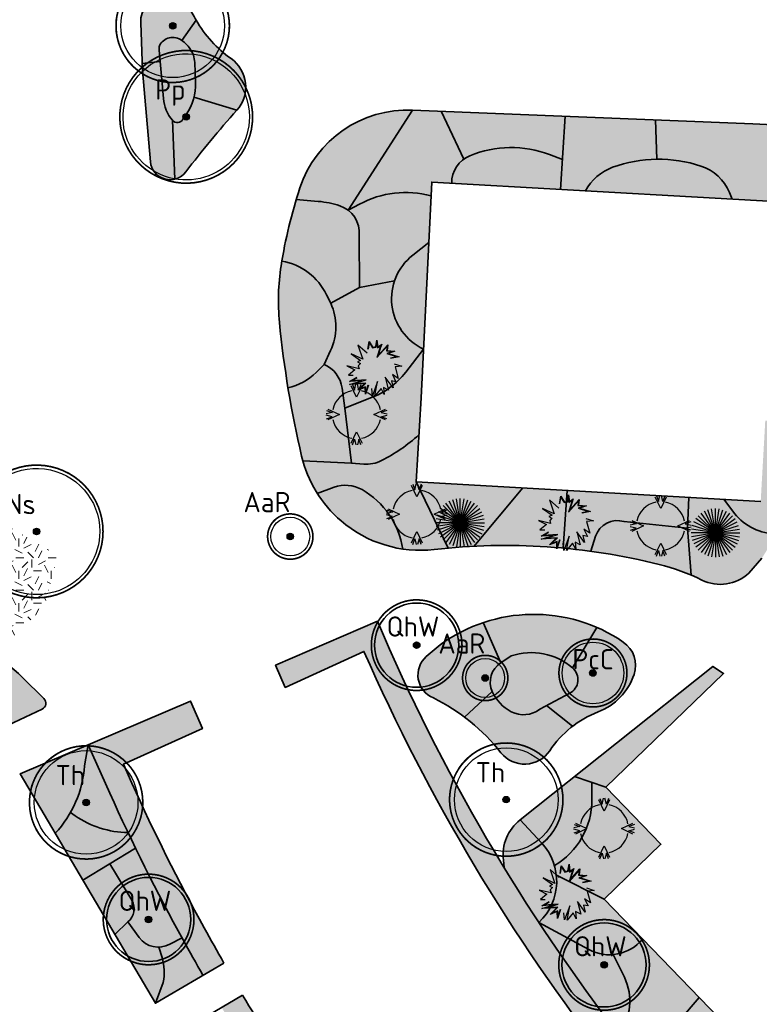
# Model space of a CAD drawing. Header units: metres. Extents: x 109081 to 109625, y 521087 to 521376.
# Tile 7 of 13: x 109315 to 109360, y 521174 to 521235. Entities that reach past the tile are written whole.
import ezdxf
from ezdxf.enums import TextEntityAlignment as Align

# ---------------------------------------------------------------- set-up
doc = ezdxf.new("R2010")
doc.units = ezdxf.units.M
doc.layers.get('0').update_dxf_attribs({"color": 253})
for name, color, linetype in [('Boom buitencontour', 253, 'Continuous'), ('Heester-I', 224, 'Continuous'), ('Heester-II', 173, 'Continuous'), ('Heester-III', 123, 'Continuous'), ('Heester-IV', 91, 'Continuous'), ('Heester-Sr', 72, 'Continuous'), ('Heester-V', 201, 'Continuous'), ('Heester-X', 32, 'Continuous'), ('Heester-XII', 92, 'Continuous'), ('Heester-XIV', 152, 'Continuous'), ('Heester-XV', 192, 'Continuous')]:
    doc.layers.add(name, color=color, linetype=linetype)
for name, color, linetype, lineweight in [('Heester-HhA', 117, 'Continuous', 35), ('Heester-SnS', 11, 'Continuous', 35), ('N-WE-GR-BEPLANTING-G', 90, 'Continuous', 35), ("N-WE-GR-BOMEN-Amelanchier arborea 'Robin hill", 7, 'Continuous', 25), ('N-WE-GR-BOMEN-Nyssa sylvatica', 7, 'Continuous', 25), ('N-WE-GR-BOMEN-Parrotia persica', 7, 'Continuous', 25), ("N-WE-GR-BOMEN-Pyrus calleryana 'Chanticleer'", 7, 'Continuous', 25), ('N-WE-GR-BOMEN-Quercus x hispanica', 7, 'Continuous', 25), ('N-WE-GR-BOMEN-tekst', 10, 'Continuous', 25), ('N-WE-GR-BOMEN-Tilia henryana', 7, 'Continuous', 25), ('N-WE-GR-GRAS_KUNSTGRAS-A-200', 82, 'Continuous', 18), ('N-WE-GR-HEESTER-Al', 90, 'Continuous', 25), ('N-WE-GR-HEESTER-Cm', 90, 'Continuous', 25), ('N-WE-GR-HEESTER-Ia', 90, 'Continuous', 25), ('N-WE-GR-SIERPLANTSOEN-G', 40, 'Continuous', 35), ('N-WE-VW-MARKERING-G', 7, 'Continuous', 35)]:
    doc.layers.add(name, color=color, linetype=linetype, lineweight=lineweight)
doc.layers.add('Heester-PfL', color=160, linetype='Continuous', true_color=0x003fff)
doc.layers.add('Heester-VII', color=240, linetype='Continuous', true_color=0xff003f)
doc.layers.add('Heester-PlO', color=60, linetype='Continuous', lineweight=35, true_color=0xbfff00)
doc.styles.add('NLCS-ISO-M-T18', font='NLCS-ISO.ttf', dxfattribs={"height": 1.8})

# ---------------------------------------------------------------- blocks, each defined once
blk = doc.blocks.new('Nyssa sylvatica')
at = {"ltscale": 0.1}
h = blk.add_hatch(color=256, dxfattribs=at)
edge = h.paths.add_edge_path()
edge.add_arc((0, 0), 0.203, 0, 360)
at = {"color": 220}
blk.add_lwpolyline([(-3.779, 0.966, -0.88213), (3.9, 0, -1.13362)], format="xyb", close=True, dxfattribs=at)
at = {"ltscale": 0.1}
blk.add_circle((0, 0), 0.203, dxfattribs=at)
for radius in [0.105, 0.0607]:
    blk.add_circle((0, 0), radius)
at = {"layer": 'Boom buitencontour', "color": 109, "true_color": 0x135e2c, "const_width": 0.104}
blk.add_lwpolyline([(-3.972, 1.015, -0.88213), (4.1, 0, -1.13362)], format="xyb", close=True, dxfattribs=at)
at = {"layer": 'N-WE-GR-BOMEN-tekst', "style": 'NLCS-ISO-M-T18', "oblique": 0}
blk.add_text('Ns', height=1.25, dxfattribs=at).set_placement((-0.98, 1.689), align=Align.MIDDLE_CENTER)
blk = doc.blocks.new('Pyrus calleryana')
at = {"ltscale": 0.1}
h = blk.add_hatch(color=256, dxfattribs=at)
edge = h.paths.add_edge_path()
edge.add_arc((0, 0), 0.203, 0, 360)
at = {"color": 220}
blk.add_circle((0, 0), 1.9, dxfattribs=at)
at = {"ltscale": 0.1}
blk.add_circle((0, 0), 0.203, dxfattribs=at)
for radius in [0.105, 0.0607]:
    blk.add_circle((0, 0), radius)
at = {"layer": 'Boom buitencontour', "color": 109, "true_color": 0x135e2c, "const_width": 0.104}
blk.add_lwpolyline([(-2.035, 0.52, -0.88213), (2.1, 0, -1.13362)], format="xyb", close=True, dxfattribs=at)
at = {"layer": 'N-WE-GR-BOMEN-tekst', "style": 'NLCS-ISO-M-T18', "oblique": 0}
blk.add_text('PcC', height=1.25, dxfattribs=at).set_placement((0.004, 0.849), align=Align.MIDDLE_CENTER)
blk = doc.blocks.new('Parrotia persica')
at = {"ltscale": 0.1}
h = blk.add_hatch(color=256, dxfattribs=at)
edge = h.paths.add_edge_path()
edge.add_arc((0, 0), 0.203, 0, 360)
at = {"color": 220}
blk.add_lwpolyline([(-3.779, 0.966, -0.88213), (3.9, 0, -1.13362)], format="xyb", close=True, dxfattribs=at)
at = {"ltscale": 0.1}
blk.add_circle((0, 0), 0.203, dxfattribs=at)
for radius in [0.105, 0.0607]:
    blk.add_circle((0, 0), radius)
at = {"layer": 'Boom buitencontour', "color": 109, "true_color": 0x135e2c, "const_width": 0.104}
blk.add_lwpolyline([(-3.972, 1.015, -0.88213), (4.1, 0, -1.13362)], format="xyb", close=True, dxfattribs=at)
at = {"layer": 'N-WE-GR-BOMEN-tekst', "style": 'NLCS-ISO-M-T18', "oblique": 0}
blk.add_text('Pp', height=1.25, dxfattribs=at).set_placement((-0.98, 1.689), align=Align.MIDDLE_CENTER)
blk = doc.blocks.new('Amelanchier arborea')
at = {"ltscale": 0.1}
h = blk.add_hatch(color=256, dxfattribs=at)
edge = h.paths.add_edge_path()
edge.add_arc((0, 0), 0.203, 0, 360)
at = {"color": 220}
blk.add_circle((0, 0), 1.2, dxfattribs=at)
at = {"ltscale": 0.1}
blk.add_circle((0, 0), 0.203, dxfattribs=at)
for radius in [0.105, 0.0607]:
    blk.add_circle((0, 0), radius)
at = {"layer": 'Boom buitencontour', "color": 109, "true_color": 0x135e2c, "const_width": 0.104}
blk.add_lwpolyline([(-1.356, 0.347, -0.88213), (1.4, 0, -1.13362)], format="xyb", close=True, dxfattribs=at)
at = {"layer": 'N-WE-GR-BOMEN-tekst', "style": 'NLCS-ISO-M-T18', "oblique": 0}
blk.add_text('AaR', height=1.25, dxfattribs=at).set_placement((-1.442, 2.13), align=Align.MIDDLE_CENTER)
blk = doc.blocks.new('Tilia henryana')
at = {"ltscale": 0.1}
h = blk.add_hatch(color=256, dxfattribs=at)
edge = h.paths.add_edge_path()
edge.add_arc((0, 0), 0.203, 0, 360)
at = {"color": 220}
blk.add_circle((0, 0), 3.2, dxfattribs=at)
at = {"ltscale": 0.1}
blk.add_circle((0, 0), 0.203, dxfattribs=at)
for radius in [0.105, 0.0607]:
    blk.add_circle((0, 0), radius)
at = {"layer": 'Boom buitencontour', "color": 109, "true_color": 0x135e2c, "const_width": 0.104}
blk.add_lwpolyline([(-3.391, 0.867, -0.88213), (3.5, 0, -1.13362)], format="xyb", close=True, dxfattribs=at)
at = {"layer": 'Boom buitencontour', "color": 109, "true_color": 0x135e2c}
blk.add_circle((0, 0), 3.5, dxfattribs=at)
at = {"layer": 'N-WE-GR-BOMEN-tekst', "style": 'NLCS-ISO-M-T18', "oblique": 0}
blk.add_text('Th', height=1.25, dxfattribs=at).set_placement((-0.98, 1.689), align=Align.MIDDLE_CENTER)
blk = doc.blocks.new('SGR-HEESTER_04')
at = {"flags": 128}
for points in [[(-0.257, 1.867), (-0.131, 1.516), (-0.044, 1.879)], [(0.261, 1.867), (0.136, 1.516), (0.048, 1.879)], [(0.337, 1.778), (0.002, 1.071), (-0.333, 1.778)], [(-1.862, 0.262), (-1.511, 0.137), (-1.873, 0.049)], [(-1.773, 0.338), (-1.065, 0.003), (-1.773, -0.332)], [(1.777, -0.332), (1.07, 0.003), (1.777, 0.338)], [(1.866, 0.262), (1.515, 0.137), (1.878, 0.049)], [(-1.862, -0.256), (-1.511, -0.13), (-1.873, -0.042)], [(1.866, -0.256), (1.515, -0.13), (1.878, -0.042)], [(-0.333, -1.771), (0.002, -1.064), (0.337, -1.771)], [(-0.257, -1.861), (-0.131, -1.51), (-0.044, -1.872)], [(0.261, -1.861), (0.136, -1.51), (0.048, -1.872)]]:
    blk.add_lwpolyline(points, dxfattribs=at)
for start, end in [(101.53696, 168.46304), (11.53696, 78.46304), (191.53696, 258.46304), (281.53696, 348.46304)]:
    blk.add_arc((0.002, 0.003), 1.5, start, end)
blk = doc.blocks.new('SGR-HEESTER_05')
for q in [(-0.681, 1.337), (-0.464, 1.427), (-0.235, 1.482), (0, 1.5), (0.235, 1.482), (0.464, 1.427), (0.681, 1.337), (-1.337, 0.681), (-1.214, 0.882), (-1.061, 1.061), (-0.882, 1.214), (0.882, 1.214), (1.061, 1.061), (1.214, 0.882), (1.337, 0.681), (-1.5, 0), (-1.482, 0.235), (-1.482, -0.235), (-1.427, 0.464), (-1.427, -0.464), (-1.337, -0.681), (-1.214, -0.882), (-1.061, -1.061), (-0.882, -1.214), (-0.681, -1.337), (-0.464, -1.427), (-0.235, -1.482), (1.427, 0.464), (1.482, 0.235), (1.5, 0), (1.482, -0.235), (1.427, -0.464), (1.337, -0.681), (1.214, -0.882), (1.061, -1.061), (0.882, -1.214), (0.681, -1.337), (0.464, -1.427), (0.235, -1.482), (0, -1.5)]:
    blk.add_line((0, 0), q)
blk = doc.blocks.new('SGR-HEESTER_06')
at = {"flags": 128}
for points in [[(-0.501, 1.061), (-0.501, 1.545), (-0.215, 1.222), (-0.215, 1.222), (-0.042, 1.297), (-0.042, 1.706), (0.083, 1.297), (0.294, 1.508), (0.256, 1.297), (0.182, 0.776), (0.666, 1.533), (0.679, 1.173), (1.163, 1.21), (0.79, 0.999), (1.473, 0.912), (0.977, 0.713)], [(-0.47, 1.061), (-0.47, 1.464), (-0.224, 1.185), (-0.011, 1.277), (-0.011, 1.5), (0.068, 1.239), (0.247, 1.417), (0.226, 1.302), (0.132, 0.64), (0.639, 1.433), (0.649, 1.14), (1.028, 1.169), (0.695, 0.98), (1.352, 0.897), (0.965, 0.742)], [(-0.501, 0.8), (-1.147, 1.197), (-0.712, 0.391), (-1.482, 0.614), (-0.836, 0.304), (-1.01, 0.18), (-0.811, 0.118), (-0.923, -0.044), (-0.836, -0.217), (-1.606, -0.168), (-1.085, -0.329), (-1.42, -0.726), (-1.134, -0.677)], [(1.25, 0.44), (1.746, 0.366), (1.337, 0.254), (1.647, -0.416), (1.25, -0.23), (1.535, -0.639), (1.25, -0.627), (1.424, -1.049), (0.84, -0.466), (1.175, -1.223), (0.84, -1.111), (0.952, -1.533), (0.703, -1.21), (0.405, -1.719), (0.418, -0.813), (0.244, -1.731), (0.132, -1.297)], [(-0.104, -1.136), (-0.191, -1.707), (-0.278, -1.297), (-0.687, -1.545), (-0.352, -1.074), (-1.258, -1.272), (-0.551, -0.925), (-1.283, -1.098), (-0.886, -0.763)], [(-0.134, -1.131), (-0.196, -1.536), (-0.257, -1.248), (-0.577, -1.442), (-0.281, -1.027), (-1.018, -1.188), (-0.292, -0.832), (-1.165, -1.039), (-0.866, -0.787)]]:
    blk.add_lwpolyline(points, dxfattribs=at)
blk = doc.blocks.new("Quercus x hispanica 'Wageningen'")
at = {"ltscale": 0.1}
h = blk.add_hatch(color=256, dxfattribs=at)
edge = h.paths.add_edge_path()
edge.add_arc((0, 0), 0.203, 0, 360)
blk.add_circle((0, 0), 0.203, dxfattribs=at)
for radius in [0.105, 0.0607]:
    blk.add_circle((0, 0), radius)
at = {"layer": 'Boom buitencontour', "color": 109, "true_color": 0x135e2c, "const_width": 0.104}
blk.add_lwpolyline([(-2.713, 0.693, -0.88213), (2.8, 0, -1.13362)], format="xyb", close=True, dxfattribs=at)
at = {"layer": 'N-WE-VW-MARKERING-G', "color": 220}
blk.add_circle((0, 0), 2.6, dxfattribs=at)
at = {"layer": 'N-WE-GR-BOMEN-tekst', "style": 'NLCS-ISO-M-T18', "oblique": 0}
blk.add_text('QhW', height=1.25, dxfattribs=at).set_placement((-0.227, 1.153), align=Align.MIDDLE_CENTER)

msp = doc.modelspace()

# ---------------------------------------------------------------- hatches: boundary and pattern name
at = {"layer": 'Heester-HhA'}
h = msp.add_hatch(color=256, dxfattribs=at)
h.dxf.hatch_style = 1
h.paths.add_polyline_path([(109339.228, 521206.027), (109339.392, 521208.942, -0.067306), (109337.078, 521207.345, -0.138866), (109335.981, 521207.13), (109335.219, 521207.193), (109332.225, 521207.333, 0.072917), (109333.115, 521205.324), (109334.151, 521205.7, -0.22028), (109335.88, 521205.552, -0.229768), (109338.389, 521201.884, 0.065146), (109340.34, 521201.853, -0.005538), (109341.194, 521201.941)])
h = msp.add_hatch(color=256, dxfattribs=at)
h.dxf.hatch_style = 1
h.paths.add_polyline_path([(109348.535, 521205.502), (109345.8, 521205.656), (109342.803, 521202.056, -0.035439), (109348.294, 521201.943)])
h = msp.add_hatch(color=256, dxfattribs=at)
h.dxf.hatch_style = 1
h.paths.add_polyline_path([(109361.503, 521202.835, -0.236606), (109358.884, 521204.086), (109358.209, 521204.956), (109356.049, 521205.078), (109355.965, 521203.179), (109356.209, 521200.265, -0.013221), (109356.865, 521199.966, 0.308755), (109359.766, 521200.39), (109360.566, 521201.313)])
h = msp.add_hatch(color=256, dxfattribs=at)
h.dxf.hatch_style = 1
h.paths.add_polyline_path([(109336.827, 521197.418), (109330.537, 521194.706), (109331.132, 521193.329), (109335.995, 521195.561, 0.125594), (109372.175, 521149.266), (109373.393, 521148.326), (109370.136, 521144.107), (109371.086, 521143.491), (109375.17, 521148.849), (109373.092, 521150.454, -0.128552)])
h = msp.add_hatch(color=256, dxfattribs=at)
h.dxf.hatch_style = 1
h.paths.add_polyline_path([(109321.674, 521187.411), (109321.144, 521188.592), (109326.025, 521190.788), (109325.287, 521192.489), (109318.963, 521189.787), (109320.306, 521186.796, 0.020509), (109324.825, 521177.746, 0.002736), (109326.054, 521175.546), (109327.347, 521176.306, -0.002709), (109326.138, 521178.471, -0.020509)])
h = msp.add_hatch(color=256, dxfattribs=at)
h.dxf.hatch_style = 1
h.paths.add_polyline_path([(109350.93, 521187.172), (109350.064, 521187.465), (109350.07, 521186.392, -0.267748), (109347.756, 521182.332, -0.044164), (109347.877, 521181.73), (109350.822, 521180.257), (109354.336, 521183.644)])
h = msp.add_hatch(color=256, dxfattribs=at)
h.dxf.hatch_style = 1
h.paths.add_polyline_path([(109353.205, 521177.789, -0.200382), (109351.392, 521176.828), (109352.076, 521175.422, -0.217193), (109352.146, 521172.646), (109353.069, 521172.43, -0.156798), (109354.118, 521171.799), (109354.393, 521171.484), (109356.698, 521174.171)])
h = msp.add_hatch(color=256, dxfattribs=at)
h.dxf.hatch_style = 1
h.paths.add_polyline_path([(109328.501, 521174.317), (109327.208, 521173.557, 0.016977), (109333.976, 521163.243), (109337.622, 521158.344), (109343.021, 521162.641), (109341.914, 521164.059), (109337.624, 521160.853), (109335.179, 521164.139, -0.017092)])
at = {"layer": 'Heester-I'}
h = msp.add_hatch(color=256, dxfattribs=at)
h.dxf.hatch_style = 1
h.paths.add_polyline_path([(109338.998, 521229.004, 0.334563), (109332.047, 521224.197, 0.00628), (109331.819, 521223.477), (109333.179, 521223.363, -0.059184), (109334.499, 521223.093, -0.085049), (109335.027, 521222.811)])
h = msp.add_hatch(color=256, dxfattribs=at)
h.dxf.hatch_style = 1
h.paths.add_polyline_path([(109334.825, 521210.591), (109334.648, 521211.829, 0.25909), (109333.538, 521213.292), (109333.04, 521212.793, -0.144678), (109331.306, 521211.851, 0.017369), (109332.15, 521207.624, 0.0099), (109332.225, 521207.333), (109335.219, 521207.193)])
h = msp.add_hatch(color=256, dxfattribs=at)
h.dxf.hatch_style = 1
h.paths.add_polyline_path([(109344.444, 521194.857), (109343.351, 521197.336, 0.076615), (109340.702, 521195.964), (109339.848, 521195.242, 0.558629), (109340.283, 521192.682, -0.045676), (109342.203, 521191.494), (109343.923, 521193.073, -0.369581)])
h = msp.add_hatch(color=256, dxfattribs=at)
h.dxf.hatch_style = 1
h.paths.add_polyline_path([(109318.747, 521188.483), (109318.963, 521189.787), (109314.776, 521187.998), (109316.937, 521184.325, 0.169896)])
h = msp.add_hatch(color=256, dxfattribs=at)
h.dxf.hatch_style = 1
h.paths.add_polyline_path([(109324.825, 521177.746, -0.000262), (109324.762, 521177.86), (109324.008, 521177.471, -0.121148), (109323.34, 521177.287), (109323.533, 521176.641, -0.121554), (109323.607, 521175.112), (109323.117, 521173.819), (109326.054, 521175.546, -0.002736)])
at = {"layer": 'Heester-II'}
h = msp.add_hatch(color=256, dxfattribs=at)
h.dxf.hatch_style = 1
h.paths.add_polyline_path([(109333.943, 521217.066), (109333.689, 521217.59, 0.240866), (109330.928, 521219.673, 0.002379), (109330.883, 521219.391, 0.06316), (109330.78, 521215.882, 0.01638), (109331.306, 521211.851, 0.144678), (109333.04, 521212.793), (109333.538, 521213.292), (109333.94, 521214.144, 0.223663)])
h = msp.add_hatch(color=256, dxfattribs=at)
h.dxf.hatch_style = 1
h.paths.add_polyline_path([(109335.88, 521205.552, 0.22028), (109334.151, 521205.7), (109333.115, 521205.324, 0.074634), (109334.583, 521203.621, 0.141941), (109338.389, 521201.884, 0.229768)])
h = msp.add_hatch(color=256, dxfattribs=at)
h.dxf.hatch_style = 1
h.paths.add_polyline_path([(109352.009, 521196.136, 0.047688), (109350.378, 521197.038), (109348.88, 521194.535, -0.527198), (109348.707, 521192.974), (109347.269, 521192.208), (109348.882, 521190.934, -0.071305), (109350.454, 521191.818, 0.222157), (109352.676, 521194.138, 0.336172)])
h = msp.add_hatch(color=256, dxfattribs=at)
h.dxf.hatch_style = 1
h.paths.add_polyline_path([(109358.205, 521194.194), (109357.545, 521194.627), (109348.998, 521187.826), (109350.93, 521187.172)])
h = msp.add_hatch(color=256, dxfattribs=at)
h.dxf.hatch_style = 1
h.paths.add_polyline_path([(109320.306, 521186.796), (109318.963, 521189.787), (109318.747, 521188.483, -0.110877), (109317.873, 521185.605), (109318.159, 521185.407, 0.148543), (109321.431, 521184.362, -0.005435)])
h = msp.add_hatch(color=256, dxfattribs=at)
h.dxf.hatch_style = 1
h.paths.add_polyline_path([(109323.533, 521176.641), (109323.34, 521177.287, -0.248339), (109322.122, 521177.887), (109321.424, 521178.853), (109320.616, 521178.07), (109323.117, 521173.819), (109323.607, 521175.112, 0.121554)], flags=17)
at = {"layer": 'Heester-III'}
h = msp.add_hatch(color=256, dxfattribs=at)
h.dxf.hatch_style = 1
h.paths.add_polyline_path([(109353.993, 521228.393), (109348.414, 521228.62), (109348.131, 521224.104), (109349.685, 521224.016, -0.186957), (109351.353, 521225.47, -0.083913), (109354.089, 521225.967)])
h = msp.add_hatch(color=256, dxfattribs=at)
h.dxf.hatch_style = 1
h.paths.add_polyline_path([(109340.14, 521223.701, 0.193661), (109335.725, 521223.19), (109335.027, 521222.811, -0.255723), (109335.706, 521221.25), (109335.723, 521218.051), (109337.881, 521218.445, -0.144965), (109339.005, 521220.035), (109339.997, 521220.818)])
h = msp.add_hatch(color=256, dxfattribs=at)
h.dxf.hatch_style = 1
h.paths.add_polyline_path([(109339.997, 521220.818), (109339.005, 521220.035, 0.557657), (109339.671, 521214.239)])
h = msp.add_hatch(color=256, dxfattribs=at)
h.dxf.hatch_style = 1
h.paths.add_polyline_path([(109321.431, 521184.362, -0.148543), (109318.159, 521185.407), (109317.873, 521185.605, -0.057928), (109316.937, 521184.325), (109318.644, 521181.422), (109321.893, 521183.401, -0.002161)])
h = msp.add_hatch(color=256, dxfattribs=at)
h.dxf.hatch_style = 1
h.paths.add_polyline_path([(109346.958, 521183.729), (109345.632, 521185.147, 0.259422), (109344.604, 521182.652), (109344.648, 521182.204, 0.008561), (109346.798, 521178.811, 0.413774)])
at = {"layer": 'Heester-IV'}
h = msp.add_hatch(color=256, dxfattribs=at)
h.dxf.hatch_style = 1
h.paths.add_polyline_path([(109342.169, 521225.974), (109340.769, 521228.932), (109338.998, 521229.004), (109335.027, 521222.811), (109335.725, 521223.19, -0.193661), (109340.14, 521223.701), (109340.183, 521224.552), (109341.413, 521224.483, -0.242127)])
h = msp.add_hatch(color=256, dxfattribs=at)
h.dxf.hatch_style = 1
h.paths.add_polyline_path([(109356.8, 521225.549, 0.167861), (109351.353, 521225.47, 0.186957), (109349.685, 521224.016), (109358.731, 521223.506), (109358.56, 521223.918, 0.218033)])
h = msp.add_hatch(color=256, dxfattribs=at)
h.dxf.hatch_style = 1
h.paths.add_polyline_path([(109337.881, 521218.445), (109335.723, 521218.051), (109333.943, 521217.066, -0.223663), (109333.94, 521214.144), (109333.538, 521213.292, -0.25909), (109334.648, 521211.829), (109334.825, 521210.591), (109336.401, 521211.218, 0.142399), (109338.572, 521212.81), (109339.671, 521214.239, -0.381825)])
h = msp.add_hatch(color=256, dxfattribs=at)
h.dxf.hatch_style = 1
h.paths.add_polyline_path([(109355.965, 521203.179), (109352.061, 521203.576, 0.41421), (109350.299, 521202.671), (109350.003, 521201.748, -0.027668), (109354.215, 521200.933, -0.03863), (109356.209, 521200.265)])
h = msp.add_hatch(color=256, dxfattribs=at)
h.dxf.hatch_style = 1
h.paths.add_polyline_path([(109320.308, 521182.436), (109318.644, 521181.422), (109320.616, 521178.07), (109321.424, 521178.853, 0.374773), (109321.661, 521180.183)])
at = {"layer": 'Heester-PfL'}
h = msp.add_hatch(color=256, dxfattribs=at)
h.dxf.hatch_style = 1
h.paths.add_polyline_path([(109361.152, 521228.094), (109360.017, 521228.148), (109353.993, 521228.393), (109354.089, 521225.967, -0.082782), (109356.8, 521225.549, -0.218033), (109358.56, 521223.918), (109358.731, 521223.506), (109360.993, 521223.378)])
h = msp.add_hatch(color=256, dxfattribs=at)
h.dxf.hatch_style = 1
h.paths.add_polyline_path([(109348.247, 521225.959), (109347.448, 521226.26, 0.190559), (109342.541, 521226.181, 0.30487), (109341.413, 521224.483), (109348.131, 521224.104)])
h = msp.add_hatch(color=256, dxfattribs=at)
h.dxf.hatch_style = 1
h.paths.add_polyline_path([(109334.499, 521223.093, 0.059184), (109333.179, 521223.363), (109331.819, 521223.477, 0.032517), (109330.928, 521219.673, -0.240866), (109333.689, 521217.59), (109333.943, 521217.066), (109335.723, 521218.051), (109335.706, 521221.25, 0.348348)])
h = msp.add_hatch(color=256, dxfattribs=at)
h.dxf.hatch_style = 1
h.paths.add_polyline_path([(109350.07, 521186.392), (109350.064, 521187.465), (109348.998, 521187.826), (109345.632, 521185.147), (109346.958, 521183.729, -0.117118), (109347.756, 521182.332, 0.267748)])
h = msp.add_hatch(color=256, dxfattribs=at)
h.dxf.hatch_style = 1
h.paths.add_polyline_path([(109321.893, 521183.401), (109320.308, 521182.436), (109321.661, 521180.183, -0.374773), (109321.424, 521178.853), (109322.122, 521177.887, 0.380947), (109324.008, 521177.471), (109324.762, 521177.86, -0.012648)])
at = {"layer": 'Heester-PlO'}
h = msp.add_hatch(color=256, dxfattribs=at)
h.dxf.hatch_style = 1
h.paths.add_polyline_path([(109339.521, 521211.218), (109339.671, 521214.239), (109338.572, 521212.81, -0.142399), (109336.401, 521211.218), (109334.825, 521210.591), (109335.219, 521207.193), (109335.981, 521207.13, 0.138866), (109337.078, 521207.345, 0.067306), (109339.392, 521208.942)])
h = msp.add_hatch(color=256, dxfattribs=at)
h.dxf.hatch_style = 1
h.paths.add_polyline_path([(109363.938, 521207.983, 0.068195), (109364.147, 521208.67, 0.458613), (109363.266, 521209.714), (109360.776, 521209.821), (109360.494, 521204.827), (109358.209, 521204.956), (109358.884, 521204.086, 0.236606), (109361.503, 521202.835), (109361.752, 521203.24)])
h = msp.add_hatch(color=256, dxfattribs=at)
h.dxf.hatch_style = 1
h.paths.add_polyline_path([(109345.8, 521205.656), (109339.228, 521206.027), (109341.194, 521201.941, -0.010396), (109342.803, 521202.056)])
h = msp.add_hatch(color=256, dxfattribs=at)
h.dxf.hatch_style = 1
h.paths.add_polyline_path([(109356.049, 521205.078), (109348.535, 521205.502), (109348.294, 521201.943, -0.011086), (109350.003, 521201.748), (109350.299, 521202.671, -0.41421), (109352.061, 521203.576), (109355.965, 521203.179)])
h = msp.add_hatch(color=256, dxfattribs=at)
h.dxf.hatch_style = 1
h.paths.add_polyline_path([(109350.822, 521180.257), (109347.877, 521181.73, -0.235833), (109346.798, 521178.811), (109349.876, 521177.14, 0.35956), (109353.205, 521177.789)])
h = msp.add_hatch(color=256, dxfattribs=at)
h.dxf.hatch_style = 1
h.paths.add_polyline_path([(109356.698, 521174.171), (109355.455, 521172.722), (109360.779, 521167.207), (109361.919, 521166.026, 0.449353), (109364.458, 521166.132)])
at = {"layer": 'Heester-SnS'}
h = msp.add_hatch(color=256, dxfattribs=at)
h.dxf.hatch_style = 1
h.paths.add_polyline_path([(109351.392, 521176.828, -0.14848), (109349.876, 521177.14), (109346.798, 521178.811, 0.018069), (109351.71, 521171.905, 0.285701), (109352.076, 521175.422)])
at = {"layer": 'Heester-Sr'}
h = msp.add_hatch(color=256, dxfattribs=at)
h.dxf.hatch_style = 1
h.paths.add_polyline_path([(109348.414, 521228.62), (109340.769, 521228.932), (109342.169, 521225.974, -0.058429), (109342.541, 521226.181, -0.190559), (109347.448, 521226.26), (109348.247, 521225.959)])
h = msp.add_hatch(color=256, dxfattribs=at)
h.dxf.hatch_style = 1
h.paths.add_polyline_path([(109316.238, 521192.64), (109314.911, 521193.954, 0.031732), (109313.864, 521194.866), (109312.073, 521192.479), (109312.747, 521191.376, 0.384241), (109314.03, 521190.994), (109316.13, 521191.994, 0.521362)])
at = {"layer": 'Heester-V'}
h = msp.add_hatch(color=256, dxfattribs=at)
h.dxf.hatch_style = 1
h.paths.add_polyline_path([(109345.088, 521191.835, -0.166843), (109343.923, 521193.073), (109342.203, 521191.494, -0.063692), (109344.455, 521189.301, 0.508214), (109347.467, 521189.425, -0.081915), (109348.882, 521190.934), (109347.269, 521192.208), (109346.848, 521191.983, -0.292805)])
at = {"layer": 'Heester-VII'}
h = msp.add_hatch(color=256, dxfattribs=at)
h.dxf.hatch_style = 1
h.paths.add_polyline_path([(109325.152, 521235.414, 0.342917), (109323.701, 521236.015, 0.428319), (109322.213, 521234.396), (109322.298, 521231.875), (109323.412, 521231.999), (109323.349, 521232.713, -0.117525), (109323.368, 521232.978, -0.470909), (109324.752, 521233.311), (109325.636, 521234.564, -0.000151)])
h = msp.add_hatch(color=256, dxfattribs=at)
h.dxf.hatch_style = 1
h.paths.add_polyline_path([(109343.351, 521197.336), (109344.444, 521194.857), (109345.088, 521195.278, -0.264762), (109348.88, 521194.535), (109350.378, 521197.038, 0.185757)])
at = {"layer": 'Heester-X'}
h = msp.add_hatch(color=256, dxfattribs=at)
h.dxf.hatch_style = 1
h.paths.add_polyline_path([(109324.169, 521228.376, -0.152402), (109323.613, 521229.725), (109323.412, 521231.999), (109322.298, 521231.875), (109322.313, 521231.447), (109322.81, 521225.812, 0.462148), (109324.326, 521224.737)])
at = {"layer": 'Heester-XII'}
h = msp.add_hatch(color=256, dxfattribs=at)
h.dxf.hatch_style = 1
h.paths.add_polyline_path([(109328.149, 521228.994), (109325.502, 521229.802, -0.09329), (109325.021, 521228.732), (109324.818, 521228.44, -0.530507), (109324.169, 521228.376), (109324.326, 521224.737, 0.169989), (109324.999, 521225.183, -0.021161)])
at = {"layer": 'Heester-XIV'}
h = msp.add_hatch(color=256, dxfattribs=at)
h.dxf.hatch_style = 1
h.paths.add_polyline_path([(109325.545, 521231.952, 0.149675), (109325.253, 521232.802, 0.074909), (109324.752, 521233.311, 0.470909), (109323.368, 521232.978, 0.117525), (109323.349, 521232.713), (109323.613, 521229.725, 0.152402), (109324.169, 521228.376, 0.530507), (109324.818, 521228.44), (109325.021, 521228.732, 0.166692), (109325.586, 521230.711)])
h = msp.add_hatch(color=256, dxfattribs=at)
h.dxf.hatch_style = 1
h.paths.add_polyline_path([(109348.88, 521194.535, 0.264762), (109345.088, 521195.278), (109344.444, 521194.857, 0.369581), (109343.923, 521193.073, 0.166843), (109345.088, 521191.835, 0.292805), (109346.848, 521191.983), (109348.707, 521192.974, 0.527198)])
at = {"layer": 'Heester-XV'}
h = msp.add_hatch(color=256, dxfattribs=at)
h.dxf.hatch_style = 1
h.paths.add_polyline_path([(109327.794, 521232.183, -0.109594), (109325.636, 521234.564), (109324.752, 521233.311, -0.074909), (109325.253, 521232.802, -0.149675), (109325.545, 521231.952), (109325.586, 521230.711, -0.072278), (109325.502, 521229.802), (109328.149, 521228.994, 0.448869)])
at = {"layer": 'N-WE-GR-GRAS_KUNSTGRAS-A-200'}
h = msp.add_hatch(dxfattribs=at)
h.set_pattern_fill('AGR-GRAS_02-SO', color=256, scale=0.2, pattern_type=2)
h.set_pattern_definition([(0, (34.4905, -4.6682), (2, 2), [0.5, -1.5]), (0, (35.5905, -3.4682), (2, 2), [0.5, -1.5]), (90, (34.6905, -3.9682), (-2, 2), [0.5, -1.5]), (90, (35.4905, -3.2682), (-2, 2), [0.5, -1.5]), (45, (34.8905, -3.2682), (0, 2), [0.5, -2.328427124]), (135, (35.5905, -4.6682), (-2, 0), [0.5, -2.328427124]), (26.5650512, (34.9905, -4.0682), (2, 8e-10), [0.5, -3.972135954]), (26.5650512, (35.8905, -3.0682), (2, 8e-10), [0.5, -3.972135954]), (63.43494882, (35.8905, -4.6682), (1e-10, 2), [0.5, -3.972135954]), (63.43494882, (34.9905, -3.7682), (1e-10, 2), [0.5, -3.972135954]), (63.43494882, (35.6905, -4.2682), (1e-10, 2), [0.5, -3.972135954]), (116.5650512, (34.4905, -3.5682), (-8e-10, 2), [0.5, -3.972135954]), (153.43494882, (34.8905, -4.3682), (-2, 1e-10), [0.5, -3.972135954])])
h.paths.add_polyline_path([(109312.741, 521204.337), (109308.971, 521199.788), (109310.141, 521197.643), (109313.651, 521195.824), (109316.251, 521198.293), (109317.096, 521201.478), (109314.041, 521203.297)])

# ---------------------------------------------------------------- linework, layer by layer
at = {"layer": 'N-WE-GR-BEPLANTING-G', "flags": 128}
for points in [[(109322.213, 521234.396), (109322.313, 521231.447), (109322.81, 521225.812, 0.686032), (109324.999, 521225.183, -0.021161), (109328.149, 521228.994, 0.448869), (109327.794, 521232.183, -0.109594), (109325.636, 521234.564, -0.000151), (109325.152, 521235.414, 0.342917), (109323.701, 521236.015, 0.428319)], [(109339.848, 521195.242), (109340.702, 521195.964, -0.317883), (109352.009, 521196.136, -0.336172), (109352.676, 521194.138, -0.222157), (109350.454, 521191.818, 0.15412), (109347.467, 521189.425, -0.508214), (109344.455, 521189.301, 0.109688), (109340.283, 521192.682, -0.558629)], [(109370.136, 521144.107), (109371.086, 521143.491), (109375.17, 521148.849), (109373.092, 521150.454, -0.128552), (109336.827, 521197.418), (109330.537, 521194.706), (109331.132, 521193.329), (109335.995, 521195.561, 0.125594), (109372.175, 521149.266), (109373.393, 521148.326)], [(109314.03, 521190.994), (109316.13, 521191.994, 0.521362), (109316.238, 521192.64), (109314.911, 521193.954, 0.126997), (109310.181, 521196.711, 0.562744), (109309.78, 521196.338, 0.094851), (109309.993, 521195.825), (109312.073, 521192.479), (109312.747, 521191.376, 0.384241)], [(109327.347, 521176.306, -0.002709), (109326.138, 521178.471, -0.020509), (109321.674, 521187.411), (109321.144, 521188.592), (109326.025, 521190.788), (109325.287, 521192.489), (109314.776, 521187.998), (109323.117, 521173.819)], [(109328.501, 521174.317), (109324.283, 521171.836), (109333.941, 521155.415), (109343.021, 521162.641), (109341.914, 521164.059), (109337.624, 521160.853), (109335.179, 521164.139, -0.017092)]]:
    msp.add_lwpolyline(points, format="xyb", close=True, dxfattribs=at)
for points in [[(109366.41, 521227.844), (109360.017, 521228.148), (109338.998, 521229.004, 0.334563), (109332.047, 521224.197, 0.041188), (109330.883, 521219.391, 0.06316), (109330.78, 521215.882, 0.033759), (109332.15, 521207.624, 0.158491), (109334.583, 521203.621, 0.20902), (109340.34, 521201.853, -0.090349), (109354.215, 521200.933, -0.051878), (109356.865, 521199.966, 0.308755), (109359.766, 521200.39), (109360.566, 521201.313)], [(109360.494, 521204.827), (109339.228, 521206.027), (109339.521, 521211.218), (109340.183, 521224.552), (109366.433, 521223.071, 0.422443)], [(109344.648, 521182.204), (109344.604, 521182.652, -0.259422), (109345.632, 521185.147), (109357.545, 521194.627), (109358.205, 521194.194), (109350.93, 521187.172), (109354.336, 521183.644), (109350.822, 521180.257), (109372.7, 521157.594), (109376.042, 521160.815), (109377.196, 521159.488, -0.330515), (109377.281, 521151.76), (109375.17, 521148.849)]]:
    msp.add_lwpolyline(points, format="xyb", dxfattribs=at)
at = {"layer": 'N-WE-GR-SIERPLANTSOEN-G', "flags": 128}
for points in [[(109324.752, 521233.311), (109325.636, 521234.564)], [(109323.412, 521231.999), (109322.298, 521231.875)], [(109325.502, 521229.802), (109328.149, 521228.994)], [(109338.998, 521229.004), (109335.027, 521222.811)], [(109342.169, 521225.974), (109340.769, 521228.932)], [(109348.414, 521228.62), (109348.131, 521224.104)], [(109324.169, 521228.376), (109324.326, 521224.737)], [(109353.993, 521228.393), (109354.089, 521225.967)], [(109335.723, 521218.051), (109337.881, 521218.445)], [(109334.825, 521210.591), (109335.219, 521207.193), (109332.225, 521207.333)], [(109339.228, 521206.027), (109341.194, 521201.941)], [(109345.8, 521205.656), (109342.79, 521202.04)], [(109348.535, 521205.502), (109348.294, 521201.943)], [(109355.965, 521203.179), (109356.049, 521205.078)], [(109344.444, 521194.857), (109343.351, 521197.336)], [(109348.88, 521194.535), (109350.378, 521197.038)], [(109343.923, 521193.073), (109342.203, 521191.494)], [(109347.269, 521192.208), (109348.882, 521190.934)], [(109348.998, 521187.826), (109350.93, 521187.172)], [(109347.877, 521181.73), (109350.822, 521180.257)], [(109354.393, 521171.484), (109356.698, 521174.171)]]:
    msp.add_lwpolyline(points, dxfattribs=at)
for points in [[(109323.349, 521232.713), (109323.613, 521229.725, 0.152402), (109324.169, 521228.376, 0.530507), (109324.818, 521228.44), (109325.021, 521228.732, 0.166692), (109325.586, 521230.711), (109325.545, 521231.952, 0.149675), (109325.253, 521232.802, 0.074909), (109324.752, 521233.311, 0.470909), (109323.368, 521232.978, 0.117525)], [(109345.088, 521195.278), (109344.444, 521194.857, 0.369581), (109343.923, 521193.073, 0.166843), (109345.088, 521191.835, 0.292805), (109346.848, 521191.983), (109348.707, 521192.974, 0.527198), (109348.88, 521194.535, 0.264762)]]:
    msp.add_lwpolyline(points, format="xyb", close=True, dxfattribs=at)
for points in [[(109348.247, 521225.959), (109347.448, 521226.26, 0.190559), (109342.541, 521226.181, 0.30487), (109341.413, 521224.483, 8.735254)], [(109358.731, 521223.506), (109358.56, 521223.918, 0.218033), (109356.8, 521225.549, 0.167861), (109351.353, 521225.47, 0.186957), (109349.685, 521224.016, 3.137952)], [(109335.027, 521222.811), (109335.725, 521223.19, -0.193661), (109340.14, 521223.701, 0.134541)], [(109331.819, 521223.477), (109333.179, 521223.363, -0.059184), (109334.499, 521223.093, -0.348348), (109335.706, 521221.25), (109335.723, 521218.051), (109333.943, 521217.066), (109333.689, 521217.59, 0.240866), (109330.928, 521219.673, -11.48587)], [(109339.997, 521220.818), (109339.005, 521220.035, 0.557657), (109339.671, 521214.239, 1.574448)], [(109333.538, 521213.292), (109333.94, 521214.144, 0.223663), (109333.943, 521217.066, 0.012215)], [(109339.671, 521214.239), (109338.572, 521212.81, -0.142399), (109336.401, 521211.218), (109334.825, 521210.591), (109334.648, 521211.829, 0.25909), (109333.538, 521213.292), (109333.04, 521212.793, -0.144678), (109331.306, 521211.851, -7.158367)], [(109335.219, 521207.193), (109335.981, 521207.13, 0.138866), (109337.078, 521207.345, 0.067306), (109339.392, 521208.942, 6.251419)], [(109333.115, 521205.324), (109334.151, 521205.7, -0.22028), (109335.88, 521205.552, -0.229768), (109338.389, 521201.884, -129.776403)], [(109358.209, 521204.956), (109358.884, 521204.086, 0.236606), (109361.503, 521202.835, -0.009469)], [(109350.003, 521201.748), (109350.299, 521202.671, -0.41421), (109352.061, 521203.576), (109355.965, 521203.179), (109356.209, 521200.265)], [(109326.054, 521175.546, -0.002736), (109324.825, 521177.746, -0.020509), (109320.306, 521186.796), (109318.963, 521189.787)], [(109350.064, 521187.465), (109350.07, 521186.392, -0.267748), (109347.756, 521182.332, 34.253336)], [(109345.632, 521185.147), (109346.958, 521183.729, -0.413774), (109346.798, 521178.811, 2.527023)], [(109346.798, 521178.811), (109349.876, 521177.14, 0.35956), (109353.205, 521177.789, -8.883602)], [(109351.392, 521176.828), (109352.076, 521175.422, -0.285701), (109351.71, 521171.905, 10.207735)]]:
    msp.add_lwpolyline(points, format="xyb", dxfattribs=at)
at = {"layer": 'N-WE-GR-SIERPLANTSOEN-G'}
for points in [[(109318.963, 521189.787), (109318.747, 521188.483, -0.169896), (109316.937, 521184.325, -0.169896)], [(109317.873, 521185.605), (109318.159, 521185.407, 0.148543), (109321.431, 521184.362, 0.148543)], [(109320.308, 521182.436), (109321.661, 521180.183, -0.374773), (109321.424, 521178.853), (109320.616, 521178.07)], [(109321.424, 521178.853), (109322.122, 521177.887, 0.380947), (109324.008, 521177.471), (109324.762, 521177.86)], [(109323.34, 521177.287), (109323.533, 521176.641, -0.121554), (109323.607, 521175.112), (109323.117, 521173.819)]]:
    msp.add_lwpolyline(points, format="xyb", dxfattribs=at)
msp.add_lwpolyline([(109321.893, 521183.401), (109318.644, 521181.422)], dxfattribs=at)

# ---------------------------------------------------------------- block references
at = {"layer": "N-WE-GR-BOMEN-Amelanchier arborea 'Robin hill"}
for p in [(109331.448, 521202.654), (109343.484, 521193.916)]:
    msp.add_blockref('Amelanchier arborea', p, dxfattribs=at)
at = {"layer": 'N-WE-GR-BOMEN-Nyssa sylvatica'}
msp.add_blockref('Nyssa sylvatica', (109315.786, 521202.97), dxfattribs=at)
at = {"layer": 'N-WE-GR-BOMEN-Parrotia persica'}
msp.add_blockref('Parrotia persica', (109325.021, 521228.586), dxfattribs=at)
at = {"layer": "N-WE-GR-BOMEN-Pyrus calleryana 'Chanticleer'"}
msp.add_blockref('Pyrus calleryana', (109350.136, 521194.226), dxfattribs=at)
at = {"layer": 'N-WE-GR-BOMEN-Quercus x hispanica'}
for p in [(109339.251, 521195.944), (109322.7, 521178.997), (109350.823, 521176.189)]:
    msp.add_blockref("Quercus x hispanica 'Wageningen'", p, dxfattribs=at)
at = {"layer": 'N-WE-GR-BOMEN-Tilia henryana'}
for p in [(109324.188, 521234.208), (109318.842, 521186.228), (109344.783, 521186.401)]:
    msp.add_blockref('Tilia henryana', p, dxfattribs=at)
at = {"layer": 'N-WE-GR-HEESTER-Al'}
for p in [(109335.542, 521210.191), (109339.263, 521204.034), (109354.315, 521203.307), (109350.828, 521184.608)]:
    msp.add_blockref('SGR-HEESTER_04', p, dxfattribs=at)
at = {"layer": 'N-WE-GR-HEESTER-Cm', "rotation": 350.5401588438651}
for p in [(109336.56, 521213.104), (109348.385, 521203.547), (109348.422, 521180.714)]:
    msp.add_blockref('SGR-HEESTER_06', p, dxfattribs=at)
at = {"layer": 'N-WE-GR-HEESTER-Ia', "rotation": 44.99278067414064}
for p in [(109341.941, 521203.506), (109357.699, 521202.88)]:
    msp.add_blockref('SGR-HEESTER_05', p, dxfattribs=at)

doc.saveas('drawing.dxf')
